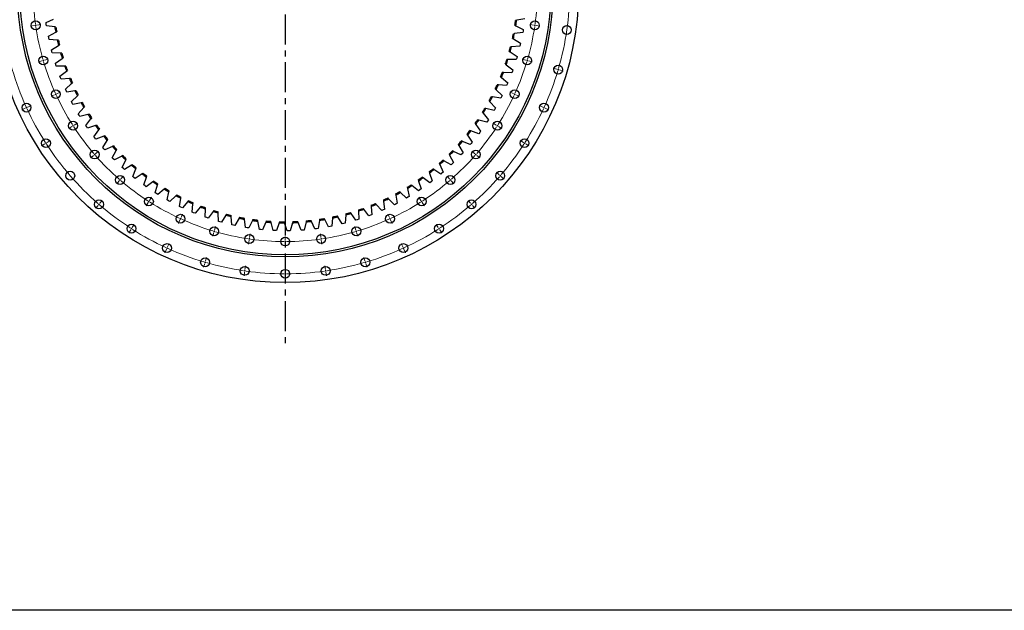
# Model space of a CAD drawing. Header units: millimetres. Extents: x -294 to 10687, y 25641 to 34694.
# Tile 2 of 13: x 1537 to 5197, y 25641 to 27838. Entities that reach past the tile are written whole.
import ezdxf

# ---------------------------------------------------------------- set-up
doc = ezdxf.new("R2010")
doc.units = ezdxf.units.MM
doc.header["$LTSCALE"] = 50
doc.linetypes.add('CENTER', pattern=[10.16, 6.35, -1.27, 1.27, -1.27])

msp = doc.modelspace()

# ---------------------------------------------------------------- linework, layer by layer
at = {"linetype": 'CENTER', "ltscale": 0.35}
msp.add_line((2523.8, 29279.2), (2523.8, 26620.6), dxfattribs=at)
at = {"color": 0, "linetype": 'Continuous', "lineweight": 18}
for p, q in [((1600.8, 27817.2), (1614.7, 27819.2)), ((3446.8, 27817.2), (3433, 27819.2)), ((1590.9, 27815.8), (1577, 27813.8)), ((1595.9, 27816.5), (1593.4, 27816.1)), ((1595.9, 27816.5), (1598.3, 27816.8)), ((3451.8, 27816.5), (3449.3, 27816.8)), ((3451.8, 27816.5), (3454.2, 27816.1)), ((3456.7, 27815.8), (3470.6, 27813.8)), ((1619.5, 27684.4), (1606.1, 27680.4)), ((1624.3, 27685.8), (1621.9, 27685.1)), ((1624.3, 27685.8), (1626.7, 27686.5)), ((1629.1, 27687.2), (1642.5, 27691.1)), ((3418.5, 27687.2), (3405.1, 27691.1)), ((3423.3, 27685.8), (3420.9, 27686.5)), ((3423.3, 27685.8), (3425.7, 27685.1)), ((3428.1, 27684.4), (3441.6, 27680.4)), ((3533.7, 27653.4), (3520.2, 27657.3)), ((3538.5, 27652), (3536.1, 27652.7)), ((3538.5, 27652), (3540.9, 27651.3)), ((3543.3, 27650.6), (3556.7, 27646.6)), ((1671, 27560.5), (1673.3, 27561.5)), ((1675.6, 27562.5), (1688.3, 27568.3)), ((3372, 27562.5), (3359.3, 27568.3)), ((3376.6, 27560.5), (3374.3, 27561.5)), ((1666.5, 27558.4), (1653.7, 27552.6)), ((1671, 27560.5), (1668.8, 27559.4)), ((3376.6, 27560.5), (3378.9, 27559.4)), ((3381.1, 27558.4), (3393.9, 27552.6)), ((1557.3, 27508.5), (1544.6, 27502.7)), ((1561.9, 27510.6), (1559.6, 27509.6)), ((1561.9, 27510.6), (1564.1, 27511.6)), ((1566.4, 27512.7), (1579.2, 27518.5)), ((3481.2, 27512.7), (3468.5, 27518.5)), ((3485.7, 27510.6), (3483.5, 27511.6)), ((3485.7, 27510.6), (3488, 27509.6)), ((3490.3, 27508.5), (3503, 27502.7)), ((1739.3, 27445.8), (1751.1, 27453.3)), ((3308.3, 27445.8), (3296.5, 27453.3)), ((1730.9, 27440.3), (1719.2, 27432.8)), ((1735.1, 27443.1), (1733, 27441.7)), ((1735.1, 27443.1), (1737.2, 27444.4)), ((3312.5, 27443.1), (3310.4, 27444.4)), ((3312.5, 27443.1), (3314.6, 27441.7)), ((3316.7, 27440.3), (3328.5, 27432.8)), ((1634.2, 27378.2), (1632.1, 27376.8)), ((1634.2, 27378.2), (1636.3, 27379.5)), ((1638.4, 27380.9), (1650.2, 27388.4)), ((3409.2, 27380.9), (3397.5, 27388.4)), ((3413.4, 27378.2), (3411.3, 27379.5)), ((3413.4, 27378.2), (3415.5, 27376.8)), ((1630, 27375.5), (1618.2, 27367.9)), ((1819.1, 27339.2), (1829.7, 27348.4)), ((3228.5, 27339.2), (3218, 27348.4)), ((3417.6, 27375.5), (3429.4, 27367.9)), ((1811.5, 27332.7), (1800.9, 27323.5)), ((1815.3, 27336), (1813.4, 27334.3)), ((1815.3, 27336), (1817.2, 27337.6)), ((3232.3, 27336), (3230.4, 27337.6)), ((3232.3, 27336), (3234.2, 27334.3)), ((3236.1, 27332.7), (3246.7, 27323.5)), ((3319.2, 27260.7), (3308.7, 27269.8)), ((1906.6, 27237.6), (1897.4, 27227)), ((1909.9, 27241.4), (1908.2, 27239.5)), ((1909.9, 27241.4), (1911.5, 27243.3)), ((1913.2, 27245.2), (1922.3, 27255.7)), ((3134.5, 27245.2), (3125.3, 27255.7)), ((3137.7, 27241.4), (3136.1, 27243.3)), ((3137.7, 27241.4), (3139.4, 27239.5)), ((3141, 27237.6), (3150.2, 27227)), ((3323, 27257.4), (3321.1, 27259)), ((3323, 27257.4), (3324.9, 27255.8)), ((3326.8, 27254.1), (3337.4, 27244.9)), ((1834.6, 27154.5), (1843.7, 27165.1)), ((2017, 27161.2), (2015.6, 27159.1)), ((2017, 27161.2), (2018.3, 27163.3)), ((2019.7, 27165.4), (2027.2, 27177.2)), ((3028, 27165.4), (3020.4, 27177.2)), ((3030.7, 27161.2), (3029.3, 27163.3)), ((3030.7, 27161.2), (3032, 27159.1)), ((3213.1, 27154.5), (3203.9, 27165.1)), ((1828, 27146.9), (1818.9, 27136.3)), ((1831.3, 27150.7), (1829.7, 27148.8)), ((1831.3, 27150.7), (1832.9, 27152.6)), ((2014.3, 27157), (2006.7, 27145.2)), ((3033.4, 27157), (3040.9, 27145.2)), ((3216.3, 27150.7), (3214.7, 27152.6)), ((3216.3, 27150.7), (3218, 27148.8)), ((3219.6, 27146.9), (3228.8, 27136.3)), ((2132.3, 27092.6), (2126.5, 27079.8)), ((2134.4, 27097.1), (2133.3, 27094.8)), ((2134.4, 27097.1), (2135.4, 27099.4)), ((2136.4, 27101.7), (2142.3, 27114.4)), ((2911.2, 27101.7), (2905.4, 27114.4)), ((2913.3, 27097.1), (2912.2, 27099.4)), ((2913.3, 27097.1), (2914.3, 27094.8)), ((2915.3, 27092.6), (2921.2, 27079.8)), ((1949.4, 27056.1), (1941.8, 27044.3)), ((1952.1, 27060.3), (1950.7, 27058.2)), ((1952.1, 27060.3), (1953.4, 27062.4)), ((1954.8, 27064.5), (1962.4, 27076.3)), ((2259.7, 27050.4), (2259, 27048)), ((2259.7, 27050.4), (2260.4, 27052.8)), ((2261.1, 27055.2), (2265, 27068.6)), ((2786.5, 27055.2), (2782.6, 27068.6)), ((2787.9, 27050.4), (2787.2, 27052.8)), ((2787.9, 27050.4), (2788.6, 27048)), ((3092.8, 27064.5), (3085.3, 27076.3)), ((3095.5, 27060.3), (3094.2, 27062.4)), ((3095.5, 27060.3), (3096.9, 27058.2)), ((3098.2, 27056.1), (3105.8, 27044.3)), ((2258.3, 27045.6), (2254.3, 27032.1)), ((2389.7, 27017), (2387.7, 27003.1)), ((2390.4, 27021.9), (2390, 27019.5)), ((2390.4, 27021.9), (2390.7, 27024.4)), ((2391.1, 27026.9), (2393.1, 27040.8)), ((2523.8, 27017.4), (2523.8, 27031.4)), ((2523.8, 27012.4), (2523.8, 27014.9)), ((2523.8, 27012.4), (2523.8, 27009.9)), ((2656.5, 27026.9), (2654.5, 27040.8)), ((2657.2, 27021.9), (2656.9, 27024.4)), ((2657.2, 27021.9), (2657.6, 27019.5)), ((2657.9, 27017), (2659.9, 27003.1)), ((2789.3, 27045.6), (2793.3, 27032.1)), ((2082.4, 26983.4), (2076.6, 26970.7)), ((2084.5, 26988), (2083.5, 26985.7)), ((2084.5, 26988), (2085.5, 26990.2)), ((2086.6, 26992.5), (2092.4, 27005.3)), ((2523.8, 27007.4), (2523.8, 26993.4)), ((2961, 26992.5), (2955.2, 27005.3)), ((2963.1, 26988), (2962.1, 26990.2)), ((2963.1, 26988), (2964.1, 26985.7)), ((2965.2, 26983.4), (2971, 26970.7)), ((2227.3, 26940), (2231.2, 26953.5)), ((2820.3, 26940), (2816.4, 26953.5)), ((2224.5, 26930.4), (2220.5, 26917)), ((2225.9, 26935.2), (2225.2, 26932.8)), ((2225.9, 26935.2), (2226.6, 26937.6)), ((2373.3, 26903.2), (2373, 26900.7)), ((2373.3, 26903.2), (2373.7, 26905.6)), ((2374, 26908.1), (2376, 26922)), ((2523.8, 26897.4), (2523.8, 26911.4)), ((2673.6, 26908.1), (2671.6, 26922)), ((2674.3, 26903.2), (2674, 26905.6)), ((2674.3, 26903.2), (2674.7, 26900.7)), ((2821.7, 26935.2), (2821, 26937.6)), ((2821.7, 26935.2), (2822.4, 26932.8)), ((2823.2, 26930.4), (2827.1, 26917)), ((2372.6, 26898.2), (2370.6, 26884.4)), ((2523.8, 26892.4), (2523.8, 26894.9)), ((2523.8, 26892.4), (2523.8, 26889.9)), ((2523.8, 26887.4), (2523.8, 26873.4)), ((2675, 26898.2), (2677, 26884.4))]:
    msp.add_line(p, q, dxfattribs=at)
at = {"color": 7, "linetype": 'Continuous', "lineweight": 25}
for p, q in [((1634.9, 27826.8), (1662.8, 27840)), ((1635.6, 27821), (1634.9, 27826.8)), ((1636.5, 27815.2), (1635.6, 27821)), ((3377.5, 27817.1), (3381.3, 27815.2)), ((3384.2, 27835.3), (3380.1, 27834.5)), ((3414.6, 27840.9), (3384.2, 27835.3)), ((1667.1, 27810.5), (1636.5, 27815.2)), ((1643.4, 27775.8), (1670.6, 27790.6)), ((1671.2, 27809.9), (1667.1, 27810.5)), ((1670.6, 27790.6), (1674.3, 27792.6)), ((3376.2, 27785.9), (3372, 27785.4)), ((3406.8, 27789.7), (3376.2, 27785.9)), ((3381.3, 27815.2), (3408.8, 27801.2)), ((3407.9, 27795.5), (3406.8, 27789.7)), ((3408.8, 27801.2), (3407.9, 27795.5)), ((1644.6, 27770.1), (1643.4, 27775.8)), ((1645.8, 27764.3), (1644.6, 27770.1)), ((1676.5, 27761.4), (1645.8, 27764.3)), ((1680.7, 27761), (1676.5, 27761.4)), ((1681.2, 27741.7), (1684.7, 27743.9)), ((3368.5, 27768.2), (3372.1, 27766.1)), ((3372.1, 27766.1), (3398.8, 27750.5)), ((3397.5, 27744.8), (3396.1, 27739.1)), ((3398.8, 27750.5), (3397.5, 27744.8)), ((1654.9, 27725.4), (1681.2, 27741.7)), ((1656.4, 27719.7), (1654.9, 27725.4)), ((1657.9, 27714.1), (1656.4, 27719.7)), ((1688.8, 27712.9), (1657.9, 27714.1)), ((1693, 27712.8), (1688.8, 27712.9)), ((3356.6, 27719.8), (3360.1, 27717.5)), ((3360.1, 27717.5), (3385.9, 27700.4)), ((3365.3, 27737.1), (3361.1, 27736.8)), ((3396.1, 27739.1), (3365.3, 27737.1)), ((1669.3, 27675.7), (1694.5, 27693.5)), ((1671.1, 27670.1), (1669.3, 27675.7)), ((1694.5, 27693.5), (1698, 27695.9)), ((3342, 27672.2), (3345.3, 27669.7)), ((3351.7, 27688.9), (3347.4, 27688.9)), ((3382.5, 27689.2), (3351.7, 27688.9)), ((3384.3, 27694.8), (3382.5, 27689.2)), ((3385.9, 27700.4), (3384.3, 27694.8)), ((1672.9, 27664.6), (1671.1, 27670.1)), ((1703.8, 27665.2), (1672.9, 27664.6)), ((1686.5, 27626.9), (1710.7, 27646.1)), ((1708, 27665.3), (1703.8, 27665.2)), ((1710.7, 27646.1), (1714, 27648.7)), ((3335.2, 27641.7), (3331, 27641.9)), ((3366.1, 27640.2), (3335.2, 27641.7)), ((3345.3, 27669.7), (3370.1, 27651.2)), ((3368.1, 27645.7), (3366.1, 27640.2)), ((3370.1, 27651.2), (3368.1, 27645.7)), ((1688.6, 27621.5), (1686.5, 27626.9)), ((1690.8, 27616), (1688.6, 27621.5)), ((1721.6, 27618.4), (1690.8, 27616)), ((1706.5, 27579.2), (1729.6, 27599.8)), ((1725.8, 27618.8), (1721.6, 27618.4)), ((1729.6, 27599.8), (1732.7, 27602.6)), ((3324.6, 27625.5), (3327.8, 27622.8)), ((3327.8, 27622.8), (3351.5, 27602.9)), ((3349.2, 27597.5), (3346.9, 27592.2)), ((3351.5, 27602.9), (3349.2, 27597.5)), ((1708.9, 27573.9), (1706.5, 27579.2)), ((1711.4, 27568.6), (1708.9, 27573.9)), ((1742, 27572.8), (1711.4, 27568.6)), ((1746.2, 27573.3), (1742, 27572.8)), ((3304.6, 27579.9), (3307.6, 27577)), ((3307.6, 27577), (3330.1, 27555.8)), ((3316.1, 27595.4), (3312, 27595.9)), ((3346.9, 27592.2), (3316.1, 27595.4)), ((1729.2, 27532.7), (1751, 27554.6)), ((1731.9, 27527.6), (1729.2, 27532.7)), ((1734.7, 27522.4), (1731.9, 27527.6)), ((1765.1, 27528.3), (1734.7, 27522.4)), ((1751, 27554.6), (1754, 27557.6)), ((1769.2, 27529.2), (1765.1, 27528.3)), ((3282, 27535.6), (3284.9, 27532.5)), ((3284.9, 27532.5), (3306, 27510)), ((3294.4, 27550.4), (3290.3, 27551.1)), ((3324.9, 27545.3), (3294.4, 27550.4)), ((3327.5, 27550.6), (3324.9, 27545.3)), ((3330.1, 27555.8), (3327.5, 27550.6)), ((1754.6, 27487.7), (1775.1, 27510.8)), ((1757.6, 27482.6), (1754.6, 27487.7)), ((1775.1, 27510.8), (1777.9, 27513.9)), ((3256.9, 27492.6), (3259.6, 27489.4)), ((3259.6, 27489.4), (3279.4, 27465.7)), ((3270.1, 27506.7), (3266, 27507.6)), ((3300.2, 27499.9), (3270.1, 27506.7)), ((3303.2, 27504.9), (3300.2, 27499.9)), ((3306, 27510), (3303.2, 27504.9)), ((1760.7, 27477.7), (1757.6, 27482.6)), ((1790.6, 27485.3), (1760.7, 27477.7)), ((1782.5, 27444.1), (1801.6, 27468.3)), ((1794.7, 27486.4), (1790.6, 27485.3)), ((1801.6, 27468.3), (1804.3, 27471.6)), ((3229.3, 27451.1), (3231.8, 27447.7)), ((3243.3, 27464.4), (3239.3, 27465.6)), ((3273, 27455.9), (3243.3, 27464.4)), ((3276.3, 27460.7), (3273, 27455.9)), ((3279.4, 27465.7), (3276.3, 27460.7)), ((1785.8, 27439.3), (1782.5, 27444.1)), ((1789.1, 27434.5), (1785.8, 27439.3)), ((1818.6, 27443.9), (1789.1, 27434.5)), ((1812.9, 27402.2), (1830.6, 27427.5)), ((1822.6, 27445.1), (1818.6, 27443.9)), ((1830.6, 27427.5), (1833, 27431)), ((3214.2, 27423.8), (3210.2, 27425.1)), ((3243.3, 27413.5), (3214.2, 27423.8)), ((3231.8, 27447.7), (3250.2, 27423)), ((3246.8, 27418.2), (3243.3, 27413.5)), ((3250.2, 27423), (3246.8, 27418.2)), ((1816.4, 27397.6), (1812.9, 27402.2)), ((1820.1, 27393), (1816.4, 27397.6)), ((1848.9, 27404.1), (1820.1, 27393)), ((1845.6, 27362.2), (1861.8, 27388.5)), ((1852.8, 27405.6), (1848.9, 27404.1)), ((1861.8, 27388.5), (1864, 27392)), ((3182.7, 27384.9), (3178.8, 27386.5)), ((3211.2, 27373), (3182.7, 27384.9)), ((3199.4, 27411.3), (3201.7, 27407.8)), ((3201.7, 27407.8), (3218.7, 27382)), ((3218.7, 27382), (3215, 27377.4)), ((1849.4, 27357.8), (1845.6, 27362.2)), ((1853.3, 27353.4), (1849.4, 27357.8)), ((1881.5, 27366.1), (1853.3, 27353.4)), ((1880.6, 27324.1), (1895.3, 27351.3)), ((1885.3, 27367.8), (1881.5, 27366.1)), ((1895.3, 27351.3), (1897.3, 27355)), ((3149.1, 27347.8), (3145.3, 27349.7)), ((3176.8, 27334.3), (3149.1, 27347.8)), ((3167.2, 27373.3), (3169.3, 27369.6)), ((3169.3, 27369.6), (3184.8, 27342.9)), ((3184.8, 27342.9), (3180.9, 27338.6)), ((3215, 27377.4), (3211.2, 27373)), ((1884.7, 27319.9), (1880.6, 27324.1)), ((1888.8, 27315.8), (1884.7, 27319.9)), ((1916.2, 27330.1), (1888.8, 27315.8)), ((1919.9, 27332), (1916.2, 27330.1)), ((1917.7, 27288.1), (1930.8, 27316)), ((1930.8, 27316), (1932.6, 27319.9)), ((3113.3, 27312.8), (3109.7, 27314.9)), ((3140.3, 27297.7), (3113.3, 27312.8)), ((3132.9, 27337.2), (3134.8, 27333.4)), ((3134.8, 27333.4), (3148.7, 27305.8)), ((3148.7, 27305.8), (3144.5, 27301.7)), ((3180.9, 27338.6), (3176.8, 27334.3)), ((1922, 27284.1), (1917.7, 27288.1)), ((1926.4, 27280.2), (1922, 27284.1)), ((1952.9, 27296.1), (1926.4, 27280.2)), ((1956.5, 27298.2), (1952.9, 27296.1)), ((1956.8, 27254.3), (1968.3, 27282.9)), ((1968.3, 27282.9), (1969.9, 27286.8)), ((3058.4, 27271.2), (3059.9, 27267.2)), ((3075.6, 27279.9), (3072.1, 27282.2)), ((3101.7, 27263.3), (3075.6, 27279.9)), ((3096.6, 27303.1), (3098.3, 27299.2)), ((3098.3, 27299.2), (3110.6, 27270.9)), ((3110.6, 27270.9), (3106.2, 27267)), ((3144.5, 27301.7), (3140.3, 27297.7)), ((1961.4, 27250.5), (1956.8, 27254.3)), ((1966, 27246.9), (1961.4, 27250.5)), ((1991.5, 27264.3), (1966, 27246.9)), ((1995, 27266.6), (1991.5, 27264.3)), ((1997.9, 27222.7), (2007.7, 27252)), ((2031.9, 27234.8), (2007.4, 27215.9)), ((2007.7, 27252), (2009, 27256)), ((2035.2, 27237.3), (2031.9, 27234.8)), ((3018.4, 27241.5), (3019.6, 27237.5)), ((3019.6, 27237.5), (3028.6, 27207.9)), ((3036.1, 27249.2), (3032.7, 27251.7)), ((3061.2, 27231.1), (3036.1, 27249.2)), ((3059.9, 27267.2), (3070.5, 27238.2)), ((3065.9, 27234.6), (3061.2, 27231.1)), ((3070.5, 27238.2), (3065.9, 27234.6)), ((3106.2, 27267), (3101.7, 27263.3)), ((1709.9, 27224.1), (1709.9, 27224.1)), ((2002.6, 27219.3), (1997.9, 27222.7)), ((2007.4, 27215.9), (2002.6, 27219.3)), ((2040.6, 27193.6), (2048.7, 27223.5)), ((2048.7, 27223.5), (2049.8, 27227.5)), ((2073.9, 27207.6), (2050.5, 27187.4)), ((2077.1, 27210.3), (2073.9, 27207.6)), ((2085, 27167.1), (2091.4, 27197.3)), ((2091.4, 27197.3), (2092.2, 27201.4)), ((2952.1, 27194.9), (2949, 27197.8)), ((2974.9, 27174.1), (2952.1, 27194.9)), ((2976.8, 27214.2), (2977.8, 27210.1)), ((2977.8, 27210.1), (2985, 27180)), ((2994.9, 27220.9), (2991.6, 27223.5)), ((3018.9, 27201.4), (2994.9, 27220.9)), ((3023.8, 27204.6), (3018.9, 27201.4)), ((3028.6, 27207.9), (3023.8, 27204.6)), ((2045.5, 27190.5), (2040.6, 27193.6)), ((2050.5, 27187.4), (2045.5, 27190.5)), ((2090.1, 27164.2), (2085, 27167.1)), ((2095.2, 27161.4), (2090.1, 27164.2)), ((2117.4, 27182.9), (2095.2, 27161.4)), ((2120.4, 27185.8), (2117.4, 27182.9)), ((2130.8, 27143.1), (2135.4, 27173.6)), ((2135.4, 27173.6), (2136.1, 27177.8)), ((2162.3, 27160.8), (2141.4, 27138)), ((2165.1, 27163.9), (2162.3, 27160.8)), ((2889.1, 27166.9), (2889.6, 27162.8)), ((2889.6, 27162.8), (2893.4, 27132.1)), ((2907.9, 27171.5), (2905, 27174.5)), ((2929.5, 27149.4), (2907.9, 27171.5)), ((2933.6, 27189.3), (2934.4, 27185.1)), ((2934.4, 27185.1), (2939.9, 27154.7)), ((2980, 27177), (2974.9, 27174.1)), ((2985, 27180), (2980, 27177)), ((2136.1, 27140.5), (2130.8, 27143.1)), ((2141.4, 27138), (2136.1, 27140.5)), ((2178, 27121.8), (2180.8, 27152.5)), ((2183.4, 27119.5), (2178, 27121.8)), ((2180.8, 27152.5), (2181.2, 27156.7)), ((2208.4, 27141.3), (2188.8, 27117.3)), ((2211, 27144.5), (2208.4, 27141.3)), ((2226.2, 27103.2), (2227.3, 27134.1)), ((2227.3, 27134.1), (2227.5, 27138.3)), ((2255.5, 27124.4), (2237.3, 27099.4)), ((2257.9, 27127.8), (2255.5, 27124.4)), ((2274.8, 27118.4), (2274.7, 27122.6)), ((2796.6, 27130.1), (2796.7, 27125.9)), ((2796.7, 27125.9), (2796.9, 27095)), ((2815.8, 27132.5), (2813.3, 27135.8)), ((2834.7, 27108), (2815.8, 27132.5)), ((2843.4, 27147.2), (2843.7, 27143)), ((2843.7, 27143), (2845.7, 27112.2)), ((2862.4, 27150.7), (2859.7, 27153.9)), ((2882.7, 27127.3), (2862.4, 27150.7)), ((2888.1, 27129.7), (2882.7, 27127.3)), ((2893.4, 27132.1), (2888.1, 27129.7)), ((2934.7, 27152), (2929.5, 27149.4)), ((2939.9, 27154.7), (2934.7, 27152)), ((2188.8, 27117.3), (2183.4, 27119.5)), ((2231.8, 27101.3), (2226.2, 27103.2)), ((2237.3, 27099.4), (2231.8, 27101.3)), ((2275.5, 27087.5), (2274.8, 27118.4)), ((2281.1, 27085.9), (2275.5, 27087.5)), ((2286.8, 27084.3), (2281.1, 27085.9)), ((2303.5, 27110.3), (2286.8, 27084.3)), ((2305.7, 27113.9), (2303.5, 27110.3)), ((2323.1, 27105.4), (2322.8, 27109.6)), ((2325.6, 27074.6), (2323.1, 27105.4)), ((2352.2, 27099), (2337, 27072.1)), ((2354.3, 27102.7), (2352.2, 27099)), ((2372.1, 27095.3), (2371.5, 27099.4)), ((2376.4, 27064.7), (2372.1, 27095.3)), ((2401.5, 27090.6), (2387.9, 27062.8)), ((2403.4, 27094.3), (2401.5, 27090.6)), ((2421.6, 27087.9), (2420.8, 27092.1)), ((2427.6, 27057.6), (2421.6, 27087.9)), ((2452.8, 27088.8), (2451.2, 27084.9)), ((2471.4, 27083.5), (2470.4, 27087.6)), ((2502.6, 27086.2), (2501.2, 27082.2)), ((2521.4, 27081.9), (2520.1, 27085.9)), ((2552.4, 27086.4), (2551.2, 27082.3)), ((2571.4, 27083.2), (2569.9, 27087.1)), ((2601.1, 27085.4), (2594.3, 27055.2)), ((2602.1, 27089.5), (2601.1, 27085.4)), ((2621.3, 27087.4), (2619.6, 27091.2)), ((2634.1, 27059.3), (2621.3, 27087.4)), ((2650.8, 27091.2), (2645.7, 27060.8)), ((2651.5, 27095.4), (2650.8, 27091.2)), ((2670.8, 27094.4), (2668.9, 27098.2)), ((2685.2, 27067.1), (2670.8, 27094.4)), ((2700.1, 27100), (2696.7, 27069.3)), ((2700.5, 27104.2), (2700.1, 27100)), ((2719.9, 27104.3), (2717.7, 27107.9)), ((2735.8, 27077.9), (2719.9, 27104.3)), ((2748.7, 27111.6), (2747.1, 27080.7)), ((2749, 27115.8), (2748.7, 27111.6)), ((2768.3, 27117), (2765.9, 27120.5)), ((2785.7, 27091.5), (2768.3, 27117)), ((2791.3, 27093.2), (2785.7, 27091.5)), ((2796.9, 27095), (2791.3, 27093.2)), ((2840.2, 27110.1), (2834.7, 27108)), ((2845.7, 27112.2), (2840.2, 27110.1)), ((2331.3, 27073.3), (2325.6, 27074.6)), ((2337, 27072.1), (2331.3, 27073.3)), ((2382.1, 27063.7), (2376.4, 27064.7)), ((2387.9, 27062.8), (2382.1, 27063.7)), ((2433.4, 27057), (2427.6, 27057.6)), ((2439.3, 27056.5), (2433.4, 27057)), ((2451.2, 27084.9), (2439.3, 27056.5)), ((2479.2, 27053.6), (2471.4, 27083.5)), ((2485, 27053.3), (2479.2, 27053.6)), ((2490.9, 27053.1), (2485, 27053.3)), ((2501.2, 27082.2), (2490.9, 27053.1)), ((2530.9, 27052.5), (2521.4, 27081.9)), ((2536.7, 27052.5), (2530.9, 27052.5)), ((2542.6, 27052.7), (2536.7, 27052.5)), ((2551.2, 27082.3), (2542.6, 27052.7)), ((2582.6, 27054.4), (2571.4, 27083.2)), ((2588.4, 27054.8), (2582.6, 27054.4)), ((2594.3, 27055.2), (2588.4, 27054.8)), ((2639.9, 27060), (2634.1, 27059.3)), ((2645.7, 27060.8), (2639.9, 27060)), ((2691, 27068.1), (2685.2, 27067.1)), ((2696.7, 27069.3), (2691, 27068.1)), ((2741.5, 27079.2), (2735.8, 27077.9)), ((2747.1, 27080.7), (2741.5, 27079.2))]:
    msp.add_line(p, q, dxfattribs=at)
msp.add_lwpolyline([(-293.5, 34694.4), (10687.2, 34694.4), (10687.2, 25640.6), (-293.5, 25640.6)], close=True)
for centre, radius in [((2523.8, 27949.9), 1090.5), ((2523.8, 27949.9), 995), ((2523.8, 27949.9), 987), ((1595.9, 27816.5), 16.5), ((3451.8, 27816.5), 16.5), ((3570.5, 27799.4), 16.5), ((1624.3, 27685.8), 16.5), ((3423.3, 27685.8), 16.5), ((3538.5, 27652), 16.5), ((1671, 27560.5), 16.5), ((3376.6, 27560.5), 16.5), ((1561.9, 27510.6), 16.5), ((3485.7, 27510.6), 16.5), ((1735.1, 27443.1), 16.5), ((3312.5, 27443.1), 16.5), ((1634.2, 27378.2), 16.5), ((3413.4, 27378.2), 16.5), ((1815.3, 27336), 16.5), ((3232.3, 27336), 16.5), ((1724.6, 27257.4), 16.5), ((3323, 27257.4), 16.5), ((1909.9, 27241.4), 16.5), ((3137.7, 27241.4), 16.5), ((1831.3, 27150.7), 16.5), ((2017, 27161.2), 16.5), ((3030.7, 27161.2), 16.5), ((3216.3, 27150.7), 16.5), ((2134.4, 27097.1), 16.5), ((2913.3, 27097.1), 16.5), ((1952.1, 27060.3), 16.5), ((2259.7, 27050.4), 16.5), ((2787.9, 27050.4), 16.5), ((3095.5, 27060.3), 16.5), ((2390.4, 27021.9), 16.5), ((2523.8, 27012.4), 16.5), ((2657.2, 27021.9), 16.5), ((2084.5, 26988), 16.5), ((2963.1, 26988), 16.5), ((2225.9, 26935.2), 16.5), ((2821.7, 26935.2), 16.5), ((2373.3, 26903.2), 16.5), ((2523.8, 26892.4), 16.5), ((2674.3, 26903.2), 16.5)]:
    msp.add_circle(centre, radius, dxfattribs=at)
at = {"color": 0, "linetype": 'Continuous', "lineweight": 18}
for radius, start, end in [(937.5, 180.3056, 187.8762), (937.5, 352.1238, 359.6944), (1057.5, 343.9073, 359.7291), (937.5, 188.029, 188.1818), (937.5, 351.8182, 351.971), (1057.5, 188.4527, 204.2746), (937.5, 188.1818, 188.3346), (937.5, 188.4874, 196.0581), (937.5, 343.9419, 351.5126), (937.5, 351.6654, 351.8182), (937.5, 196.2108, 196.3636), (937.5, 196.3636, 196.5164), (937.5, 196.6692, 204.2399), (937.5, 335.7601, 343.3308), (937.5, 343.4836, 343.6364), (937.5, 343.6364, 343.7892), (1057.5, 335.7254, 343.3655), (1057.5, 343.5009, 343.6364), (1057.5, 343.6364, 343.7718), (937.5, 204.3927, 204.5455), (937.5, 335.4545, 335.6073), (937.5, 204.5455, 204.6982), (937.5, 204.851, 212.4217), (937.5, 327.5783, 335.149), (937.5, 335.3018, 335.4545), (1057.5, 204.41, 204.5455), (1057.5, 204.5455, 204.6809), (1057.5, 204.8164, 212.4564), (1057.5, 327.5436, 335.1836), (1057.5, 335.3191, 335.4545), (1057.5, 335.4545, 335.59), (937.5, 212.5745, 212.7273), (937.5, 212.7273, 212.8801), (937.5, 213.0329, 220.6035), (937.5, 319.3965, 326.9671), (937.5, 327.1199, 327.2727), (937.5, 327.2727, 327.4255), (1057.5, 212.5918, 212.7273), (1057.5, 212.7273, 212.8627), (1057.5, 327.1373, 327.2727), (1057.5, 327.2727, 327.4082), (1057.5, 212.9982, 228.82), (1057.5, 319.3618, 327.0018), (937.5, 220.7563, 220.9091), (937.5, 220.9091, 221.0619), (937.5, 221.2147, 228.7853), (937.5, 311.2147, 318.7853), (937.5, 318.9381, 319.0909), (937.5, 319.0909, 319.2437), (937.5, 228.9381, 229.0909), (937.5, 229.0909, 229.2437), (937.5, 229.3965, 236.9671), (937.5, 303.0329, 310.6035), (937.5, 310.7563, 310.9091), (937.5, 310.9091, 311.0619), (1057.5, 311.18, 318.82), (1057.5, 318.9555, 319.0909), (1057.5, 319.0909, 319.2264), (937.5, 237.1199, 237.2727), (937.5, 237.2727, 237.4255), (937.5, 237.5783, 245.149), (937.5, 294.851, 302.4217), (937.5, 302.5745, 302.7273), (937.5, 302.7273, 302.8801), (1057.5, 228.9555, 229.0909), (1057.5, 229.0909, 229.2264), (1057.5, 229.3618, 237.0018), (1057.5, 302.9982, 310.6382), (1057.5, 310.7736, 310.9091), (1057.5, 310.9091, 311.0445), (937.5, 245.3018, 245.4545), (937.5, 245.4545, 245.6073), (937.5, 245.7601, 253.3308), (937.5, 286.6692, 294.2399), (937.5, 294.3927, 294.5455), (937.5, 294.5455, 294.6982), (1057.5, 237.1373, 237.2727), (1057.5, 237.2727, 237.4082), (1057.5, 237.5436, 245.1836), (937.5, 253.4836, 253.6364), (937.5, 253.6364, 253.7892), (937.5, 253.9419, 261.5126), (937.5, 278.4874, 286.0581), (937.5, 286.2108, 286.3636), (937.5, 286.3636, 286.5164), (1057.5, 294.8164, 302.4564), (1057.5, 302.5918, 302.7273), (1057.5, 302.7273, 302.8627), (937.5, 261.6654, 261.8182), (937.5, 261.8182, 261.971), (937.5, 262.1238, 269.6944), (937.5, 269.8472, 270), (937.5, 270, 270.1528), (937.5, 270.3056, 277.8762), (937.5, 278.029, 278.1818), (937.5, 278.1818, 278.3346), (1057.5, 245.3191, 245.4545), (1057.5, 245.4545, 245.59), (1057.5, 245.7254, 253.3655), (1057.5, 286.6345, 294.2746), (1057.5, 294.41, 294.5455), (1057.5, 294.5455, 294.6809), (1057.5, 253.5009, 253.6364), (1057.5, 253.6364, 253.7718), (1057.5, 253.9073, 261.5473), (1057.5, 261.6827, 261.8182), (1057.5, 261.8182, 261.9536), (1057.5, 262.0891, 269.7291), (1057.5, 270.2709, 277.9109), (1057.5, 278.0464, 278.1818), (1057.5, 278.1818, 278.3173), (1057.5, 278.4527, 286.0927), (1057.5, 286.2282, 286.3636), (1057.5, 286.3636, 286.4991), (1057.5, 269.8645, 270), (1057.5, 270, 270.1355)]:
    msp.add_arc((2523.8, 27949.9), radius, start, end, dxfattribs=at)
at = {"color": 7, "linetype": 'Continuous', "lineweight": 25}
for radius, start, end in [(864, 351.1605, 352.3258), (868, 351.0743, 352.4119), (868, 189.2395, 190.577), (864, 189.3256, 190.4909), (864, 347.8577, 349.023), (868, 347.7716, 349.1091), (868, 192.5422, 193.8798), (864, 192.6284, 193.7937), (868, 195.845, 197.1825), (864, 195.9311, 197.0964), (864, 344.555, 345.7203), (868, 344.4688, 345.8064), (864, 341.2522, 342.4175), (868, 341.1661, 342.5036), (868, 199.1477, 200.4853), (864, 199.2339, 200.3992), (864, 337.9495, 339.1148), (868, 337.8633, 339.2009), (868, 202.4505, 203.788), (864, 202.5366, 203.7019), (868, 205.7532, 207.0908), (864, 205.8394, 207.0047), (864, 334.6467, 335.812), (868, 334.5606, 335.8981), (868, 209.056, 210.3935), (864, 209.1421, 210.3074), (864, 331.344, 332.5092), (868, 331.2578, 332.5954), (864, 328.0412, 329.2065), (868, 327.9551, 329.2926), (868, 212.3587, 213.6963), (864, 212.4449, 213.6102), (864, 324.7385, 325.9037), (868, 324.6523, 325.9899), (868, 215.6615, 216.9991), (864, 215.7476, 216.9129), (864, 321.4357, 322.601), (868, 321.3496, 322.6871), (868, 218.9643, 220.3018), (864, 219.0504, 220.2157), (864, 318.133, 319.2982), (868, 318.0468, 319.3844), (868, 222.267, 223.6046), (864, 222.3531, 223.5184), (864, 314.8302, 315.9955), (868, 314.7441, 316.0816), (868, 225.5698, 226.9073), (864, 225.6559, 226.8212), (864, 311.5274, 312.6927), (868, 311.4413, 312.7789), (868, 228.8725, 230.2101), (864, 228.9586, 230.1239), (864, 308.2247, 309.39), (868, 308.1386, 309.4761), (868, 232.1753, 233.5128), (864, 232.2614, 233.4267), (868, 235.478, 236.8156), (864, 235.5641, 236.7294), (864, 304.9219, 306.0872), (868, 304.8358, 306.1734), (868, 238.7808, 240.1183), (864, 238.8669, 240.0322), (864, 298.3164, 299.4817), (868, 298.2303, 299.5679), (864, 301.6192, 302.7845), (868, 301.5331, 302.8706), (868, 242.0835, 243.4211), (864, 242.1697, 243.3349), (868, 245.3863, 246.7238), (864, 245.4724, 246.6377), (864, 295.0137, 296.179), (868, 294.9276, 296.2651), (868, 248.689, 250.0266), (864, 248.7752, 249.9404), (868, 251.9918, 253.3293), (864, 252.0779, 253.2432), (864, 288.4082, 289.5735), (868, 288.322, 289.6596), (864, 291.7109, 292.8762), (868, 291.6248, 292.9624), (868, 255.2945, 256.6321), (864, 255.3807, 256.5459), (868, 258.5973, 259.9348), (864, 258.6834, 259.8487), (868, 261.9, 263.2376), (864, 261.9862, 263.1514), (864, 265.2889, 266.4542), (864, 268.5917, 269.757), (864, 271.8944, 273.0597), (868, 275.111, 276.4486), (864, 275.1972, 276.3625), (868, 278.4138, 279.7513), (864, 278.4999, 279.6652), (868, 281.7165, 283.0541), (864, 281.8027, 282.968), (868, 285.0193, 286.3569), (864, 285.1054, 286.2707), (868, 265.2028, 266.5403), (868, 268.5055, 269.8431), (868, 271.8083, 273.1458)]:
    msp.add_arc((2523.8, 27949.9), radius, start, end, dxfattribs=at)

doc.saveas('drawing.dxf')
